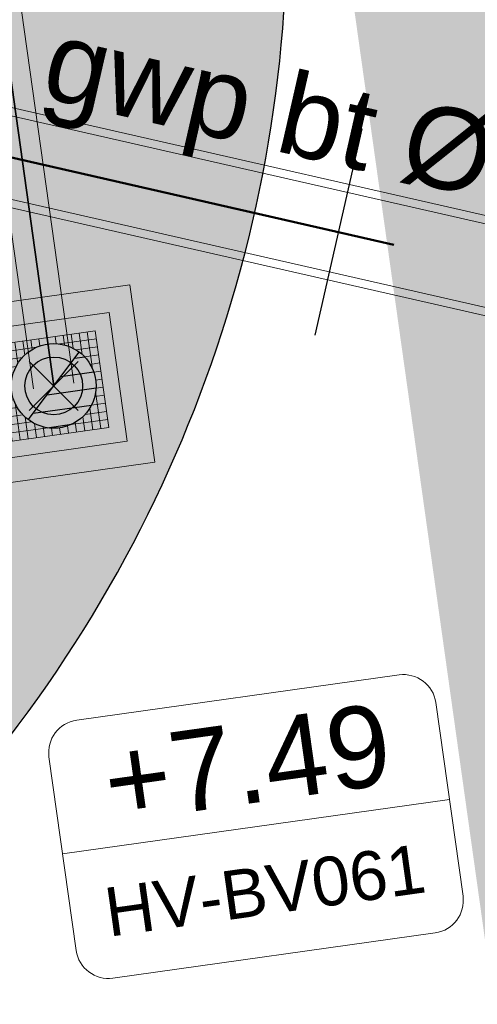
# Model space of a CAD drawing. Extents: x 98477 to 100410, y 398052 to 398969.
# Tile 225 of 256: x 98836.08 to 98838.89, y 398222.51 to 398228.56. Entities that reach past the tile are written whole.
import ezdxf
from ezdxf.enums import TextEntityAlignment as Align

# ---------------------------------------------------------------- set-up
doc = ezdxf.new("R2010")
doc.units = 0
for name, pattern in [('AL-NUTSTRACE', [17, 5, -3.5, 0, -3.5, 5]), ('RI-DWA', [9.75, 4.5, -0.75, 0.75, -0.75, 0.75, -0.75, 0.75, -0.75]), ('RI-RWA', [8.25, 4.5, -0.75, 0.75, -0.75, 0.75, -0.75])]:
    doc.linetypes.add(name, pattern=pattern)
for name, color, linetype, lineweight in [('N-KO-kantverharding', 2, 'Continuous', 25), ('N-RI-DWA hoofdriool', 24, 'RI-DWA', 35), ('N-RI-DWA hoofdriool buiswand', 24, 'Continuous', 13), ('N-RI-DWA put', 1, 'Continuous', 25), ('N-RI-DWA putdeksel', 7, 'Continuous', 18), ('N-RI-DWA putnummer', 24, 'Continuous', 18), ('N-RI-DWA putwand', 7, 'Continuous', 18), ('N-RI-RWA hoofdriool', 162, 'RI-RWA', 50), ('N-RI-RWA hoofdriool buiswand', 162, 'Continuous', 13), ('N-RI-RWA strenginformatie', 162, 'Continuous', 25), ("N-VH-arcering 'MAT' grijs 251", 251, 'Continuous', 18), ('X-AL-nutstrace VERWERKT', 252, 'AL-NUTSTRACE', 18)]:
    doc.layers.add(name, color=color, linetype=linetype, lineweight=lineweight)
doc.layers.add('X-AL-contourlijnen', color=30, linetype='Continuous', plot=False)
doc.layers.add('X-AL-hulplijn riolering', color=30, linetype='Continuous', plot=False)
doc.styles.add('CS Annotative', font='arial.ttf')

# ---------------------------------------------------------------- blocks, each defined once
blk = doc.blocks.new('*U48')
h = blk.add_hatch()
h.set_pattern_fill('ANSI31', color=256, scale=0.8, angle=143.0000000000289)
h.set_pattern_definition([(188.0000000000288, (-2.688911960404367e-16, -1.277783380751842e-16), (0.01391731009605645, -0.09902680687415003), [])])
h.paths.add_polyline_path([(-0.1564719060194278, -0.2076452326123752, 0.618818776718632), (0.26, -9.71445146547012e-17, 0.2354687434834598), (0.1564719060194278, 0.207645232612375)])
at = {"flags": 128}
blk.add_lwpolyline([(-0.1564719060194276, -0.207645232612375), (0.1564719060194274, 0.2076452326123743)], dxfattribs=at)
blk.add_circle((-4.900751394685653e-17, -9.68757018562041e-17), 0.26)
at = {"layer": 'N-RI-DWA putdeksel', "flags": 128}
blk.add_lwpolyline([(-0.2553284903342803, -0.3388323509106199), (0.3388323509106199, -0.2553284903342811), (0.2553284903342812, 0.338832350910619), (-0.338832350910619, 0.2553284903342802)], close=True, dxfattribs=at)
at = {"layer": 'N-RI-DWA putdeksel', "lineweight": 5, "flags": 128}
for points in [[(0.007761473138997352, 0.3040390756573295), (0.0140038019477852, 0.2596225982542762)], [(0.05727487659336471, 0.310997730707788), (0.06562526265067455, 0.2515816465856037)], [(0.1067882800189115, 0.317956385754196), (0.118984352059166, 0.2311768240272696)], [(0.1563016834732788, 0.3249150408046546), (0.1749324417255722, 0.1923503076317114)], [(0.2058150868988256, 0.3318736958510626), (0.2376280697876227, 0.1055125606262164)], [(-0.2893189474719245, 0.2622871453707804), (-0.2575059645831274, 0.03592601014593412)], [(-0.2398055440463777, 0.2692458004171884), (-0.2211747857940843, 0.1366810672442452)], [(-0.1902921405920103, 0.2762044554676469), (-0.1780960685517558, 0.1894248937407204)], [(-0.1407787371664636, 0.2831631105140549), (-0.1324283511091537, 0.2237470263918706)], [(-0.09126533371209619, 0.2901217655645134), (-0.08502300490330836, 0.2457052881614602)], [(-0.04175193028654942, 0.2970804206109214), (-0.03618500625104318, 0.2574696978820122)], [(0.03592601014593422, 0.2575059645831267), (0.2622871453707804, 0.2893189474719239)], [(-0.3318736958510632, 0.2058150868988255), (-0.105512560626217, 0.2376280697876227)], [(0.1366810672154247, 0.2211747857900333), (0.2692458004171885, 0.2398055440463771)], [(0.18942489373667, 0.1780960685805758), (0.2762044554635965, 0.1902921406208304)], [(-0.3249150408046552, 0.1563016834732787), (-0.1923503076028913, 0.1749324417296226)], [(0.2237470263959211, 0.1324283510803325), (0.2831631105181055, 0.1407787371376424)], [(-0.3179563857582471, 0.106788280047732), (-0.2311768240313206, 0.1189843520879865)], [(-0.3109977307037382, 0.05727487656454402), (-0.2515816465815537, 0.06562526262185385)], [(0.2457052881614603, 0.08502300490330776), (0.2901217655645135, 0.09126533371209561)], [(-0.3040390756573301, 0.007761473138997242), (-0.2596225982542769, 0.01400380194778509)], [(0.2574696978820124, 0.03618500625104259), (0.2970804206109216, 0.04175193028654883)], [(-0.297080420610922, -0.04175193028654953), (-0.2574696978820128, -0.03618500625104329)], [(0.2515816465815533, -0.06562526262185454), (0.3109977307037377, -0.0572748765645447)], [(0.2575059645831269, -0.03592601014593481), (0.289318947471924, -0.262287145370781)], [(0.2596225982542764, -0.01400380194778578), (0.3040390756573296, -0.007761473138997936)], [(-0.290121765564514, -0.0912653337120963), (-0.2457052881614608, -0.08502300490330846)], [(-0.2376280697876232, -0.1055125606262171), (-0.2058150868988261, -0.3318736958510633)], [(0.2311768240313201, -0.1189843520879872), (0.3179563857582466, -0.1067882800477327)], [(-0.283163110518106, -0.1407787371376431), (-0.2237470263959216, -0.1324283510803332)], [(-0.276204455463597, -0.190292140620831), (-0.1894248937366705, -0.1780960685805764)], [(0.1923503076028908, -0.1749324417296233), (0.3249150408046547, -0.1563016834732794)], [(0.2211747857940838, -0.1366810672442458), (0.2398055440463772, -0.2692458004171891)], [(-0.269245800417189, -0.2398055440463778), (-0.1366810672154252, -0.2211747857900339)], [(-0.1749324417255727, -0.192350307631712), (-0.1563016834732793, -0.3249150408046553)], [(-0.1189843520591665, -0.2311768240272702), (-0.106788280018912, -0.3179563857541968)], [(0.1055125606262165, -0.2376280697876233), (0.3318736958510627, -0.2058150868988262)], [(0.1324283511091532, -0.2237470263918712), (0.1407787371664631, -0.2831631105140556)], [(0.1780960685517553, -0.1894248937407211), (0.1902921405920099, -0.2762044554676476)], [(-0.262287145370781, -0.2893189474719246), (-0.03592601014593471, -0.2575059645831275)], [(-0.06562526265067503, -0.2515816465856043), (-0.05727487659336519, -0.3109977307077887)], [(-0.01400380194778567, -0.259622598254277), (-0.007761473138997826, -0.3040390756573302)], [(0.0361850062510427, -0.257469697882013), (0.04175193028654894, -0.2970804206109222)], [(0.08502300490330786, -0.2457052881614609), (0.09126533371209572, -0.2901217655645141)]]:
    blk.add_lwpolyline(points, dxfattribs=at)
at = {"layer": 'N-RI-DWA putwand', "flags": 128}
for points in [[(-0.4681022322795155, -0.6211926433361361), (0.6211926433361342, -0.4681022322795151), (0.4681022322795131, 0.6211926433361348), (-0.6211926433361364, 0.4681022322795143)], [(-0.3404379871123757, -0.4517764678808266), (0.4517764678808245, -0.3404379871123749), (0.3404379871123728, 0.4517764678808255), (-0.4517764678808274, 0.3404379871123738)]]:
    blk.add_lwpolyline(points, close=True, dxfattribs=at)
blk = doc.blocks.new('*U610')
at = {"layer": 'X-AL-hulplijn riolering'}
for points in [[(-0.6275572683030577, 0.6275572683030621), (7.682743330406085e-16, 0), (0.6275572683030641, 0.6275572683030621, 0.4142135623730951)], [(3.290701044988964e-15, 0), (-0.6275572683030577, -0.6275572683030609, 0.4142135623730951), (0.6275572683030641, -0.6275572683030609)]]:
    blk.add_hatch(color=256, dxfattribs=at).paths.add_polyline_path(points)
at = {"lineweight": 9}
blk.add_line((0.2708810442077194, -14.36941951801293), (12.15409786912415, -12.69934230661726), dxfattribs=at)
blk.add_lwpolyline([(1.817841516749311, -18.19131869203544), (11.72052220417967, -16.79958768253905, 0.414213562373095), (12.57161717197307, -15.67014651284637), (11.73657856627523, -9.728538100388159, 0.414213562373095), (10.60713739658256, -8.877443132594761), (0.7044567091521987, -10.26917414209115, 0.414213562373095), (-0.1466382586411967, -11.39861531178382), (0.6884003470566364, -17.34022372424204, 0.414213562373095)], format="xyb", close=True)
at = {"layer": 'X-AL-hulplijn riolering'}
for points in [[(0.7530687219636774, -0.7530687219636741), (-0.7530687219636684, 0.7530687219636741)], [(0.7530687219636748, 0.7530687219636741), (-0.7530687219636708, -0.7530687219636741)]]:
    blk.add_lwpolyline(points, dxfattribs=at)
blk.add_circle((3.290701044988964e-15, 0), 0.8875, dxfattribs=at)
at = {"style": 'CS Annotative'}
for tag, height, p in [('HOOGTE', 2.5, (5.937504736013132, -11.57776295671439)), ('NR', 1.5, (6.487474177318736, -15.49099886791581))]:
    blk.add_attdef(tag, text='', height=height, rotation=7.999999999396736, dxfattribs=at).set_placement(p, align=Align.MIDDLE_CENTER)
blk = doc.blocks.new('*U715')
at = {"layer": 'X-AL-hulplijn riolering'}
blk.add_lwpolyline([(-0.7217182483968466, -3.168851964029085), (0.721718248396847, 3.168851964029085)], dxfattribs=at)
at = {"lineweight": 25, "style": 'CS Annotative'}
blk.add_attdef('Strenginformatie', text='', height=2.5, rotation=347.1695240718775, dxfattribs=at).set_placement((0.7217182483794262, 3.168851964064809), align=Align.MIDDLE_CENTER)

msp = doc.modelspace()

# ---------------------------------------------------------------- hatches: boundary and pattern name
at = {"layer": "N-VH-arcering 'MAT' grijs 251"}
h = msp.add_hatch(color=256, dxfattribs=at)
h.dxf.hatch_style = 1
edge = h.paths.add_edge_path()
edge.add_line((98801.70985258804, 398275.5025756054), (98759.07881222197, 398269.5111736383))
edge.add_arc((98758.55691309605, 398273.2246788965), 3.749999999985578, 188.0000000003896, 277.9999999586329, ccw=False)
edge.add_line((98754.84340783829, 398272.7027797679), (98754.7320693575, 398273.4949942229))
edge.add_arc((98759.43584268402, 398274.1560664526), 4.75000000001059, 98.00000000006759, 188.0000000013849, ccw=False)
edge.add_line((98758.77477045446, 398278.859839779), (98802.64364589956, 398285.0252081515))
edge.add_arc((98800.79960231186, 398298.1462600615), 13.24999999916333, 278.0000000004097, 315.3695932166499)
edge.add_arc((98814.32101528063, 398284.7981743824), 5.750000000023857, 97.99999999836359, 135.3695932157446, ccw=False)
edge.add_line((98813.52076995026, 398290.4922157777), (98817.94515990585, 398291.114023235))
edge.add_arc((98818.74540523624, 398285.4199818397), 5.750000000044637, 8.00000000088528, 97.99999999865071, ccw=False)
edge.add_line((98824.43944663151, 398286.2202271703), (98832.12180180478, 398231.5574297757))
edge.add_arc((98824.4472242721, 398230.4788382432), 7.74999999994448, -36.90337989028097, 8.000000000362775, ccw=False)
edge.add_line((98830.64450586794, 398225.8252159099), (98822.02531955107, 398214.3469478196))
edge.add_arc((98828.62242576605, 398209.3930917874), 8.249999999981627, 143.0966201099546, 188.000000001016)
edge.add_line((98820.45271419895, 398208.2449137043), (98820.95212056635, 398204.6914527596))
edge.add_line((98820.95212056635, 398204.6914527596), (98824.98814049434, 398175.9736787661))
edge.add_line((98824.98814049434, 398175.9736787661), (98826.34507822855, 398166.3185650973))
edge.add_arc((98829.56344945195, 398166.7708776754), 3.249999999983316, 187.9999999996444, 277.9999999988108)
edge.add_line((98830.01576203, 398163.552506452), (98845.49611657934, 398165.7281284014))
edge.add_line((98845.49611657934, 398165.7281284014), (98850.05134969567, 398166.3683246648))
edge.add_line((98850.05134969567, 398166.3683246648), (98871.26042709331, 398169.349066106))
edge.add_line((98871.26042709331, 398169.349066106), (98879.77673248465, 398170.5459547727))
edge.add_line((98879.77673248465, 398170.5459547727), (98895.91810200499, 398172.8144763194))
edge.add_line((98895.91810200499, 398172.8144763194), (98895.01347684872, 398179.2512187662))
edge.add_line((98895.01347684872, 398179.2512187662), (98835.84495974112, 398170.9356259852))
edge.add_arc((98835.18388751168, 398175.6393993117), 4.749999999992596, 188.0000000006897, 277.9999999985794, ccw=False)
edge.add_line((98830.48011418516, 398174.9783270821), (98825.97718274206, 398207.0183491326))
edge.add_arc((98833.65176027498, 398208.096940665), 7.750000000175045, 143.0966201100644, 188.0000000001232, ccw=False)
edge.add_line((98827.4544786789, 398212.7505629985), (98836.07366499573, 398224.2288310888))
edge.add_arc((98829.47655878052, 398229.1826871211), 8.250000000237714, 323.096620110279, 367.9999999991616)
edge.add_line((98837.64627034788, 398230.3308652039), (98837.34238794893, 398232.4931008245))
edge.add_line((98837.34238794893, 398232.4931008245), (98837.34238780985, 398232.493100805))
edge.add_line((98837.34238780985, 398232.493100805), (98829.68786739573, 398286.9578446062))
edge.add_arc((98835.38190879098, 398287.7580899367), 5.749999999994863, 97.99999999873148, 188.0000000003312, ccw=False)
edge.add_line((98834.58166346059, 398293.452131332), (98882.50500414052, 398300.1873176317))
edge.add_arc((98883.61838894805, 398292.2651730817), 8.000000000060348, 11.632034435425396, 97.9999999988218, ccw=False)
edge.add_line((98891.45409032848, 398293.8781776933), (98890.9995, 398296.0865))
edge.add_line((98890.9995, 398296.0865), (98889.023, 398305.688))
edge.add_line((98889.023, 398305.688), (98888.557, 398307.974))
edge.add_line((98888.557, 398307.974), (98887.38477368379, 398314.7597044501))
edge.add_arc((98879.50153614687, 398313.3978799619), 8.00000000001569, -82.00000000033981, 9.801079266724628, ccw=False)
edge.add_line((98880.6149209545, 398305.475735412), (98872.94460748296, 398304.3977431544))
edge.add_arc((98872.42270835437, 398308.1112484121), 3.749999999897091, 189.4265010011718, 278.00000000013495, ccw=False)
edge.add_arc((92946.7354543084, 397324.3039467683), 6003.049999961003, 9.42650100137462, 10.61166010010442)
edge.add_line((98847.1206531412, 398429.7738954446), (98842.31285519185, 398429.0982035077))
edge.add_arc((92946.7354539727, 397324.3039467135), 5998.200000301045, 9.428546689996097, 10.613773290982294, ccw=False)
edge.add_arc((98860.08948650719, 398306.4687901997), 3.840166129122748, -81.43407539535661, 6.657381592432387, ccw=False)
edge.add_line((98860.66146879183, 398302.6714605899), (98847.18483033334, 398300.7774425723))
edge.add_line((98847.18483033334, 398300.7774425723), (98842.62959721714, 398300.1372463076))
edge.add_line((98842.62959721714, 398300.1372463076), (98820.15051205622, 398296.9780169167))
edge.add_arc((98819.35026672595, 398302.672058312), 5.749999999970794, 187.9999999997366, 277.99999999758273, ccw=False)
edge.add_line((98813.65622533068, 398301.8718129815), (98812.30624625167, 398311.4774132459))
edge.add_line((98812.30624625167, 398311.4774132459), (98811.1093575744, 398319.9937186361))
edge.add_line((98811.1093575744, 398319.9937186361), (98809.24443803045, 398333.2633107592))
edge.add_line((98809.24443803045, 398333.2633107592), (98808.67382831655, 398337.3234098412))
edge.add_line((98808.67382831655, 398337.3234098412), (98807.71353391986, 398344.1562595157))
edge.add_line((98807.71353391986, 398344.1562595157), (98807.70657526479, 398344.2057729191))
edge.add_line((98807.70657526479, 398344.2057729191), (98811.66764753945, 398344.7624653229))
edge.add_line((98811.66764753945, 398344.7624653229), (98829.49247277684, 398347.2675811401))
edge.add_line((98829.49247277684, 398347.2675811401), (98831.96814294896, 398347.6155138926))
edge.add_line((98831.96814294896, 398347.6155138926), (98831.06351779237, 398354.0522563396))
edge.add_line((98831.06351779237, 398354.0522563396), (98828.58784762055, 398353.704323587))
edge.add_line((98828.58784762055, 398353.704323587), (98810.76302238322, 398351.1992077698))
edge.add_line((98810.76302238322, 398351.1992077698), (98806.80195010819, 398350.6425153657))
edge.add_line((98806.80195010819, 398350.6425153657), (98806.79499145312, 398350.6920287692))
edge.add_line((98806.79499145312, 398350.6920287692), (98805.14616655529, 398362.4240275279))
edge.add_line((98805.14616655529, 398362.4240275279), (98805.04836903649, 398363.119893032))
edge.add_line((98805.04836903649, 398363.119893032), (98803.99065346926, 398370.6459303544))
edge.add_line((98803.99065346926, 398370.6459303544), (98802.48758397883, 398381.3408254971))
edge.add_line((98802.48758397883, 398381.3408254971), (98801.4298684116, 398388.8668628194))
edge.add_line((98801.4298684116, 398388.8668628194), (98799.92679892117, 398399.561757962))
edge.add_line((98799.92679892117, 398399.561757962), (98798.86908335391, 398407.0877952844))
edge.add_line((98798.86908335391, 398407.0877952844), (98797.36601386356, 398417.7826904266))
edge.add_line((98797.36601386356, 398417.7826904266), (98796.79540414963, 398421.8427895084))
edge.add_line((98796.79540414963, 398421.8427895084), (98795.88382033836, 398428.3290453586))
edge.add_line((98795.88382033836, 398428.3290453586), (98795.87686168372, 398428.3785587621))
edge.add_line((98795.87686168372, 398428.3785587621), (98799.83793395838, 398428.9352511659))
edge.add_line((98799.83793395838, 398428.9352511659), (98817.66275919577, 398431.4403669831))
edge.add_line((98817.66275919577, 398431.4403669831), (98820.13842936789, 398431.7882997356))
edge.add_line((98820.13842936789, 398431.7882997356), (98819.2338042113, 398438.2250421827))
edge.add_line((98819.2338042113, 398438.2250421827), (98816.75813403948, 398437.87710943))
edge.add_line((98816.75813403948, 398437.87710943), (98798.93330880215, 398435.3719936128))
edge.add_line((98798.93330880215, 398435.3719936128), (98794.9722365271, 398434.8153012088))
edge.add_line((98794.9722365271, 398434.8153012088), (98794.96527787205, 398434.8648146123))
edge.add_line((98794.96527787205, 398434.8648146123), (98793.37870452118, 398446.1538705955))
edge.add_line((98793.37870452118, 398446.1538705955), (98792.73850825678, 398450.7091037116))
edge.add_line((98792.73850825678, 398450.7091037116), (98789.33816684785, 398474.9037900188))
edge.add_line((98789.33816684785, 398474.9037900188), (98783.89169246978, 398474.1383379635))
edge.add_line((98783.89169246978, 398474.1383379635), (98786.76317609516, 398453.7066703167))
edge.add_arc((98782.05940276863, 398453.0455980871), 4.750000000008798, -82.0000000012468, 7.999999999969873, ccw=False)
edge.add_line((98782.72047499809, 398448.3418247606), (98773.11487473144, 398446.9918456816))
edge.add_line((98773.11487473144, 398446.9918456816), (98764.5985693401, 398445.7949570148))
edge.add_line((98764.5985693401, 398445.7949570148), (98743.40683266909, 398442.8166526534))
edge.add_line((98743.40683266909, 398442.8166526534), (98734.89052727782, 398441.6197639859))
edge.add_line((98734.89052727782, 398441.6197639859), (98611.80020633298, 398424.3205475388))
edge.add_line((98611.80020633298, 398424.3205475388), (98607.65702311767, 398453.8008279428))
edge.add_arc((98611.6373665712, 398454.1216500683), 3.993251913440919, 101.39182936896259, 184.6081706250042, ccw=False)
edge.add_line((98610.84862924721, 398458.0362323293), (98611.83889731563, 398458.1754054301))
edge.add_line((98611.83889731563, 398458.1754054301), (98639.5664032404, 398462.0722522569))
edge.add_line((98639.5664032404, 398462.0722522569), (98641.54693937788, 398462.3505984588))
edge.add_line((98641.54693937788, 398462.3505984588), (98659.37176461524, 398464.8557142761))
edge.add_line((98659.37176461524, 398464.8557142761), (98661.84743478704, 398465.2036470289))
edge.add_line((98661.84743478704, 398465.2036470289), (98660.94280963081, 398471.6403894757))
edge.add_line((98660.94280963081, 398471.6403894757), (98649.90132066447, 398470.0886093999))
edge.add_line((98649.90132066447, 398470.0886093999), (98624.64948491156, 398466.5396953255))
edge.add_line((98624.64948491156, 398466.5396953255), (98622.66894877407, 398466.2613491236))
edge.add_line((98622.66894877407, 398466.2613491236), (98604.84412353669, 398463.7562333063))
edge.add_line((98604.84412353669, 398463.7562333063), (98602.86358739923, 398463.4778871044))
edge.add_line((98602.86358739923, 398463.4778871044), (98594.9414428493, 398462.3645022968))
edge.add_line((98594.9414428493, 398462.3645022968), (98576.27488975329, 398459.7410893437))
edge.add_line((98576.27488975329, 398459.7410893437), (98577.17951490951, 398453.3043468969))
edge.add_line((98577.17951490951, 398453.3043468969), (98578.1697829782, 398453.4435199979))
edge.add_line((98578.1697829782, 398453.4435199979), (98598.47059208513, 398456.2943364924))
edge.add_arc((98598.79151287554, 398452.3139562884), 3.993296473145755, 11.424909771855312, 94.60953932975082, ccw=False)
edge.add_line((98602.70568277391, 398453.1049624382), (98606.84886598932, 398423.6246820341))
edge.add_line((98606.84886598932, 398423.6246820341), (98548.81915716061, 398415.4691383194))
edge.add_arc((98548.15808493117, 398420.172911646), 4.750000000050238, 188.0000000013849, 277.99999999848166, ccw=False)
edge.add_line((98543.45431160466, 398419.5118394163), (98539.76818545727, 398445.7399897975))
edge.add_line((98539.76818545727, 398445.7399897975), (98538.97597100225, 398445.6286513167))
edge.add_line((98538.97597100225, 398445.6286513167), (98538.73241807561, 398447.361620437))
edge.add_line((98538.73241807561, 398447.361620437), (98534.77134580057, 398446.8049280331))
edge.add_line((98534.77134580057, 398446.8049280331), (98536.52992450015, 398434.2919904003))
edge.add_line((98536.52992450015, 398434.2919904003), (98537.17012076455, 398429.7367572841))
edge.add_line((98537.17012076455, 398429.7367572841), (98538.39484405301, 398421.0223982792))
edge.add_line((98538.39484405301, 398421.0223982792), (98539.03504031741, 398416.467165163))
edge.add_line((98539.03504031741, 398416.467165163), (98541.02521566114, 398402.30633178))
edge.add_line((98541.02521566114, 398402.30633178), (98541.66541192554, 398397.7510986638))
edge.add_line((98541.66541192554, 398397.7510986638), (98543.65558726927, 398383.5902652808))
edge.add_line((98543.65558726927, 398383.5902652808), (98544.29578353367, 398379.0350321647))
edge.add_line((98544.29578353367, 398379.0350321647), (98545.60401068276, 398369.7265123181))
edge.add_arc((98543.87104156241, 398369.4829593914), 1.750000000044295, -82.00000000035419, 7.99999999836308, ccw=False)
edge.add_line((98544.11459448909, 398367.7499902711), (98522.47723718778, 398364.7090580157))
edge.add_line((98522.47723718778, 398364.7090580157), (98523.21485462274, 398359.4606372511))
edge.add_line((98523.21485462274, 398359.4606372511), (98545.05026553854, 398362.5294041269))
edge.add_line((98545.05026553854, 398362.5294041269), (98549.60549865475, 398363.1696003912))
edge.add_line((98549.60549865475, 398363.1696003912), (98564.16243926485, 398365.2154449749))
edge.add_arc((98564.82351149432, 398360.5116716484), 4.749999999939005, 8.000000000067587, 97.99999999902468, ccw=False)
edge.add_line((98569.5272848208, 398361.172743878), (98576.49985717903, 398311.5603136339))
edge.add_arc((98571.7960838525, 398310.8992414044), 4.749999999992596, -82.0000000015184, 7.999999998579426, ccw=False)
edge.add_line((98572.45715608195, 398306.1954680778), (98563.84182388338, 398304.9846620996))
edge.add_line((98563.84182388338, 398304.9846620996), (98559.28659076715, 398304.3444658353))
edge.add_line((98559.28659076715, 398304.3444658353), (98541.0161448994, 398301.7767221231))
edge.add_line((98541.0161448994, 398301.7767221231), (98541.7537623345, 398296.5283013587))
edge.add_line((98541.7537623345, 398296.5283013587), (98553.88454617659, 398298.2331718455))
edge.add_arc((98554.12809910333, 398296.5002027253), 1.749999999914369, 7.999999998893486, 98.0000000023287, ccw=False)
edge.add_line((98555.86106822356, 398296.7437556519), (98557.35022040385, 398286.1478873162))
edge.add_line((98557.35022040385, 398286.1478873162), (98557.99041666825, 398281.5926542))
edge.add_line((98557.99041666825, 398281.5926542), (98560.13368242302, 398266.3425259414))
edge.add_line((98560.13368242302, 398266.3425259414), (98560.77387868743, 398261.7872928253))
edge.add_line((98560.77387868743, 398261.7872928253), (98562.9171444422, 398246.5371645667))
edge.add_line((98562.9171444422, 398246.5371645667), (98563.5573407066, 398241.9819314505))
edge.add_line((98563.5573407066, 398241.9819314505), (98565.70060646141, 398226.7318031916))
edge.add_line((98565.70060646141, 398226.7318031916), (98566.34080272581, 398222.1765700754))
edge.add_line((98566.34080272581, 398222.1765700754), (98567.56552601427, 398213.4622110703))
edge.add_line((98567.56552601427, 398213.4622110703), (98568.20572227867, 398208.9069779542))
edge.add_line((98568.20572227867, 398208.9069779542), (98576.53105717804, 398149.6691420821))
edge.add_line((98576.53105717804, 398149.6691420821), (98576.55610833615, 398149.4908938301))
edge.add_line((98576.55610833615, 398149.4908938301), (98535.4599834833, 398143.7152101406))
edge.add_line((98535.4599834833, 398143.7152101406), (98536.3465161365, 398137.4072025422))
edge.add_line((98536.3465161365, 398137.4072025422), (98537.33678420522, 398137.5463756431))
edge.add_line((98537.33678420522, 398137.5463756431), (98577.44264098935, 398143.1828862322))
edge.add_line((98577.44264098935, 398143.1828862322), (98578.76478544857, 398133.7753395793))
edge.add_line((98578.76478544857, 398133.7753395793), (98538.65892866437, 398128.1388289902))
edge.add_line((98538.65892866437, 398128.1388289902), (98537.66866059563, 398127.9996558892))
edge.add_line((98537.66866059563, 398127.9996558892), (98538.57328575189, 398121.5629134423))
edge.add_line((98538.57328575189, 398121.5629134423), (98579.66941060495, 398127.3385971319))
edge.add_line((98579.66941060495, 398127.3385971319), (98579.67636925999, 398127.2890837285))
edge.add_line((98579.67636925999, 398127.2890837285), (98580.7660946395, 398119.5352847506))
edge.add_line((98580.7660946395, 398119.5352847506), (98582.57534495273, 398106.6617998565))
edge.add_line((98582.57534495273, 398106.6617998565), (98583.06245080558, 398103.1958616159))
edge.add_line((98583.06245080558, 398103.1958616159), (98584.87170111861, 398090.3223767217))
edge.add_line((98584.87170111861, 398090.3223767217), (98585.35880697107, 398086.8564384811))
edge.add_line((98585.35880697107, 398086.8564384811), (98587.16805728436, 398073.9829535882))
edge.add_line((98587.16805728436, 398073.9829535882), (98588.14928671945, 398067.0011433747))
edge.add_arc((98585.92118356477, 398066.6880038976), 2.249999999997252, -71.05267843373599, 7.999999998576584, ccw=False)
edge.add_line((98586.6517556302, 398064.5599145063), (98587.08769329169, 398064.7095716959))
edge.add_line((98587.08769329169, 398064.7095716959), (98595.76511800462, 398067.6885274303))
edge.add_line((98595.76511800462, 398067.6885274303), (98596.09256923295, 398067.8009412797))
edge.add_arc((98595.36199716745, 398069.9290306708), 2.249999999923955, 187.9999999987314, 288.947321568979, ccw=False)
edge.add_line((98593.13389401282, 398069.6158911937), (98582.46560133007, 398145.5247379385))
edge.add_arc((98587.16937465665, 398146.1858101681), 4.750000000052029, 98.00000000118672, 187.9999999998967, ccw=False)
edge.add_line((98586.50830242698, 398150.8895834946), (98609.06670264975, 398154.0599598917))
edge.add_line((98609.06670264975, 398154.0599598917), (98621.30783352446, 398156.2004915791))
edge.add_line((98621.30783352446, 398156.2004915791), (98618.71337939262, 398174.6609919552))
edge.add_line((98618.71337939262, 398174.6609919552), (98600.88855415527, 398172.155876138))
edge.add_line((98600.88855415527, 398172.155876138), (98602.70587460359, 398159.2249692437))
edge.add_line((98602.70587460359, 398159.2249692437), (98585.67326382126, 398156.8311919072))
edge.add_arc((98585.08617653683, 398161.633146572), 4.837710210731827, 189.0296070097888, 276.97039299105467, ccw=False)
edge.add_line((98580.30841826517, 398160.8738930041), (98573.6350680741, 398208.3572469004))
edge.add_line((98573.6350680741, 398208.3572469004), (98572.71652560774, 398214.8930161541))
edge.add_line((98572.71652560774, 398214.8930161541), (98570.01656744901, 398234.1042166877))
edge.add_line((98570.01656744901, 398234.1042166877), (98569.09802498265, 398240.6399859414))
edge.add_line((98569.09802498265, 398240.6399859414), (98568.63179509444, 398243.9573839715))
edge.add_line((98568.63179509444, 398243.9573839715), (98568.16556520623, 398247.2747820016))
edge.add_arc((98572.86933853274, 398247.9358542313), 4.74999999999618, 98.00000000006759, 188.0000000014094, ccw=False)
edge.add_line((98572.20826630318, 398252.6396275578), (98597.85620928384, 398256.2442108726))
edge.add_line((98597.85620928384, 398256.2442108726), (98604.39197853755, 398257.1627533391))
edge.add_line((98604.39197853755, 398257.1627533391), (98619.64210679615, 398259.3060190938))
edge.add_line((98619.64210679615, 398259.3060190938), (98626.17787604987, 398260.2245615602))
edge.add_line((98626.17787604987, 398260.2245615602), (98639.44746817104, 398262.089481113))
edge.add_line((98639.44746817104, 398262.089481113), (98639.4969815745, 398262.096439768))
edge.add_line((98639.4969815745, 398262.096439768), (98640.05367397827, 398258.1353674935))
edge.add_line((98640.05367397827, 398258.1353674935), (98641.8629242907, 398245.2618825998))
edge.add_line((98641.8629242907, 398245.2618825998), (98642.14127049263, 398243.2813464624))
edge.add_line((98642.14127049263, 398243.2813464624), (98643.25465530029, 398235.3592019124))
edge.add_line((98643.25465530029, 398235.3592019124), (98644.5767997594, 398225.9516552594))
edge.add_line((98644.5767997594, 398225.9516552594), (98646.03811731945, 398215.5538405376))
edge.add_line((98646.03811731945, 398215.5538405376), (98646.38605007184, 398213.0781703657))
edge.add_line((98646.38605007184, 398213.0781703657), (98652.82279251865, 398213.9827955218))
edge.add_line((98652.82279251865, 398213.9827955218), (98652.47485976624, 398216.4584656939))
edge.add_line((98652.47485976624, 398216.4584656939), (98651.70940771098, 398221.904940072))
edge.add_line((98651.70940771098, 398221.904940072), (98651.43106150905, 398223.8854762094))
edge.add_line((98651.43106150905, 398223.8854762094), (98649.62181119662, 398236.758961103))
edge.add_line((98649.62181119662, 398236.758961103), (98649.34346499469, 398238.7394972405))
edge.add_line((98649.34346499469, 398238.7394972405), (98646.49041642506, 398259.0399926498))
edge.add_line((98646.49041642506, 398259.0399926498), (98645.93372402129, 398263.0010649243))
edge.add_line((98645.93372402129, 398263.0010649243), (98645.98323742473, 398263.0080235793))
edge.add_line((98645.98323742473, 398263.0080235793), (98654.39783815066, 398264.1906185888))
edge.add_line((98654.39783815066, 398264.1906185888), (98722.62535253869, 398273.7793704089))
edge.add_line((98722.62535253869, 398273.7793704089), (98731.14165792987, 398274.9762590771))
edge.add_line((98731.14165792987, 398274.9762590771), (98743.97026282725, 398276.7792019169))
edge.add_arc((98744.55735011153, 398271.9772472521), 4.837710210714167, 9.02960700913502, 96.9703929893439, ccw=False)
edge.add_line((98749.33510838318, 398272.73650082), (98750.7268393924, 398262.8338201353))
edge.add_line((98750.7268393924, 398262.8338201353), (98752.41029510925, 398263.0704144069))
edge.add_line((98752.41029510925, 398263.0704144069), (98756.96552822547, 398263.7106106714))
edge.add_line((98756.96552822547, 398263.7106106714), (98772.21565648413, 398265.8538764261))
edge.add_line((98772.21565648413, 398265.8538764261), (98776.77088960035, 398266.4940726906))
edge.add_line((98776.77088960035, 398266.4940726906), (98795.98209013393, 398269.1940308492))
edge.add_line((98795.98209013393, 398269.1940308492), (98800.53732325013, 398269.8342271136))
edge.add_line((98800.53732325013, 398269.8342271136), (98802.46834598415, 398270.1056146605))
edge.add_line((98802.46834598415, 398270.1056146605), (98801.70985258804, 398275.5025756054))
edge = h.paths.add_edge_path(flags=16)
edge.add_line((98744.0622075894, 398333.4636472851), (98751.98435213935, 398334.5770320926))
edge.add_line((98751.98435213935, 398334.5770320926), (98753.96600319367, 398334.8555349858))
edge.add_line((98753.96600319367, 398334.8555349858), (98764.36270300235, 398336.316695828))
edge.add_line((98764.36270300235, 398336.316695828), (98764.36270299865, 398336.3166958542))
edge.add_line((98764.36270299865, 398336.3166958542), (98766.34323913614, 398336.5950420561))
edge.add_line((98766.34323913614, 398336.5950420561), (98774.26538368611, 398337.7084268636))
edge.add_line((98774.26538368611, 398337.7084268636), (98774.24729118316, 398337.8371617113))
edge.add_line((98774.24729118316, 398337.8371617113), (98802.48973650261, 398341.8063785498))
edge.add_line((98802.48973650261, 398341.8063785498), (98803.0185942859, 398338.0433598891))
edge.add_line((98803.0185942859, 398338.0433598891), (98808.47417984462, 398299.2248515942))
edge.add_arc((98800.79960231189, 398298.1462600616), 7.750000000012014, -82.00000000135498, 8.000000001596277, ccw=False)
edge.add_line((98801.87819384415, 398290.4716825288), (98771.96746476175, 398286.2680036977))
edge.add_line((98771.96746476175, 398286.2680036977), (98767.41223164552, 398285.6278074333))
edge.add_line((98767.41223164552, 398285.6278074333), (98755.13290759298, 398283.9020609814))
edge.add_line((98755.13290759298, 398283.9020609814), (98746.61660220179, 398282.7051723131))
edge.add_line((98746.61660220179, 398282.7051723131), (98730.37620587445, 398280.4227334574))
edge.add_line((98730.37620587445, 398280.4227334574), (98721.85990048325, 398279.2258447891))
edge.add_line((98721.85990048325, 398279.2258447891), (98654.3282516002, 398269.7348904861))
edge.add_arc((98653.66717937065, 398274.4386638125), 4.749999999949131, 187.9999999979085, 277.9999999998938, ccw=False)
edge.add_line((98648.96340604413, 398273.7775915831), (98644.1340994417, 398308.1398935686))
edge.add_line((98644.1340994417, 398308.1398935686), (98642.93721077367, 398316.6561989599))
edge.add_line((98642.93721077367, 398316.6561989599), (98640.29988051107, 398335.4217788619))
edge.add_line((98640.29988051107, 398335.4217788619), (98638.12129075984, 398335.1155980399))
edge.add_line((98638.12129075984, 398335.1155980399), (98637.23004949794, 398334.990342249))
edge.add_line((98637.23004949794, 398334.990342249), (98635.05145974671, 398334.6841614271))
edge.add_line((98635.05145974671, 398334.6841614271), (98635.74036659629, 398329.7823344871))
edge.add_line((98635.74036659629, 398329.7823344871), (98636.93725526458, 398321.266029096))
edge.add_line((98636.93725526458, 398321.266029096), (98638.384655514, 398310.967241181))
edge.add_line((98638.384655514, 398310.967241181), (98639.02485177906, 398306.4120080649))
edge.add_line((98639.02485177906, 398306.4120080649), (98641.16811753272, 398291.1618798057))
edge.add_line((98641.16811753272, 398291.1618798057), (98642.36500620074, 398282.6455744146))
edge.add_line((98642.36500620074, 398282.6455744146), (98643.71498527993, 398273.0399741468))
edge.add_arc((98639.01121195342, 398272.3789019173), 4.749999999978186, -82.00000000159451, 7.999999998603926, ccw=False)
edge.add_line((98639.67228418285, 398267.6751285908), (98619.32227537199, 398264.8151213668))
edge.add_line((98619.32227537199, 398264.8151213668), (98614.27190822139, 398264.1053385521))
edge.add_line((98614.27190822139, 398264.1053385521), (98593.92189940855, 398261.2453313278))
edge.add_arc((98593.26082717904, 398265.9491046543), 4.750000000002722, 188.0000000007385, 277.9999999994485, ccw=False)
edge.add_line((98588.55705385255, 398265.2880324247), (98581.77932383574, 398313.5140873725))
edge.add_line((98581.77932383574, 398313.5140873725), (98580.58243516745, 398322.0303927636))
edge.add_line((98580.58243516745, 398322.0303927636), (98575.23122943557, 398360.1062000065))
edge.add_line((98575.23122943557, 398360.1062000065), (98574.59103317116, 398364.6614331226))
edge.add_line((98574.59103317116, 398364.6614331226), (98572.66348572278, 398378.3766458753))
edge.add_line((98572.66348572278, 398378.3766458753), (98571.18825085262, 398388.8734874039))
edge.add_line((98571.18825085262, 398388.8734874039), (98568.51612731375, 398407.8866343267))
edge.add_arc((98573.21990064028, 398408.5477065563), 4.750000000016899, 97.9999999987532, 188.0000000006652, ccw=False)
edge.add_line((98572.55882841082, 398413.2514798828), (98607.11918401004, 398418.1086211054))
edge.add_line((98607.11918401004, 398418.1086211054), (98607.61431804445, 398418.1782076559))
edge.add_line((98607.61431804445, 398418.1782076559), (98611.58353488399, 398389.9357623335))
edge.add_line((98611.58353488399, 398389.9357623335), (98611.454800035, 398389.9176698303))
edge.add_line((98611.454800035, 398389.9176698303), (98613.2640503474, 398377.0441849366))
edge.add_line((98613.2640503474, 398377.0441849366), (98613.33363689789, 398376.5490509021))
edge.add_line((98613.33363689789, 398376.5490509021), (98626.20712179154, 398378.3583012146))
edge.add_line((98626.20712179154, 398378.3583012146), (98628.18765792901, 398378.6366474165))
edge.add_line((98628.18765792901, 398378.6366474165), (98636.10980247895, 398379.7500322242))
edge.add_line((98636.10980247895, 398379.7500322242), (98648.36932117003, 398381.4729952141))
edge.add_line((98648.36932117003, 398381.4729952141), (98647.4646960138, 398387.9097376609))
edge.add_line((98647.4646960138, 398387.9097376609), (98634.59121112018, 398386.1004873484))
edge.add_line((98634.59121112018, 398386.1004873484), (98632.49184281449, 398385.8054403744))
edge.add_line((98632.49184281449, 398385.8054403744), (98619.73719008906, 398384.0128908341))
edge.add_line((98619.73719008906, 398384.0128908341), (98617.50908693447, 398383.6997513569))
edge.add_line((98617.50908693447, 398383.6997513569), (98612.56565838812, 398418.8740731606))
edge.add_line((98612.56565838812, 398418.8740731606), (98613.06079242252, 398418.943659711))
edge.add_line((98613.06079242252, 398418.943659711), (98667.57504960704, 398426.6051389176))
edge.add_line((98667.57504960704, 398426.6051389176), (98722.08930679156, 398434.2666181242))
edge.add_line((98722.08930679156, 398434.2666181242), (98726.14940587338, 398434.8372278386))
edge.add_line((98726.14940587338, 398434.8372278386), (98759.42241298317, 398439.51344403))
edge.add_line((98759.42241298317, 398439.51344403), (98763.48251206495, 398440.084053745))
edge.add_line((98763.48251206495, 398440.084053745), (98783.48592705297, 398442.8953503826))
edge.add_arc((98784.14699928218, 398438.191577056), 4.750000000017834, 8.000000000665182, 97.99999999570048, ccw=False)
edge.add_line((98788.85077260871, 398438.8526492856), (98795.6145853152, 398390.7256211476))
edge.add_arc((98790.91081198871, 398390.064548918), 4.749999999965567, -82.00000000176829, 8.000000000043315, ccw=False)
edge.add_line((98791.57188421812, 398385.3607755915), (98787.36324492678, 398384.7692899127))
edge.add_line((98787.36324492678, 398384.7692899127), (98774.48976003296, 398382.9600396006))
edge.add_line((98774.48976003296, 398382.9600396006), (98766.12199485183, 398381.7840268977))
edge.add_line((98766.12199485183, 398381.7840268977), (98766.07248144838, 398381.7770682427))
edge.add_line((98766.07248144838, 398381.7770682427), (98764.94517930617, 398389.7982395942))
edge.add_line((98764.94517930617, 398389.7982395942), (98762.09213076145, 398410.0987350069))
edge.add_line((98762.09213076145, 398410.0987350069), (98761.95295766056, 398411.0890030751))
edge.add_line((98761.95295766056, 398411.0890030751), (98755.5162152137, 398410.1843779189))
edge.add_line((98755.5162152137, 398410.1843779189), (98755.65538831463, 398409.1941098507))
edge.add_line((98755.65538831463, 398409.1941098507), (98758.50843688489, 398388.893614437))
edge.add_line((98758.50843688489, 398388.893614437), (98759.63573900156, 398380.8724430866))
edge.add_line((98759.63573900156, 398380.8724430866), (98759.5862255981, 398380.8654844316))
edge.add_line((98759.5862255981, 398380.8654844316), (98748.79230364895, 398379.3484976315))
edge.add_line((98748.79230364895, 398379.3484976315), (98744.23707053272, 398378.7083013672))
edge.add_line((98744.23707053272, 398378.7083013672), (98741.31577972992, 398378.2977407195))
edge.add_line((98741.31577972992, 398378.2977407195), (98735.86930535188, 398377.532288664))
edge.add_line((98735.86930535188, 398377.532288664), (98732.94801454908, 398377.1217280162))
edge.add_line((98732.94801454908, 398377.1217280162), (98728.39278143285, 398376.4815317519))
edge.add_line((98728.39278143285, 398376.4815317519), (98718.31915239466, 398375.0657755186))
edge.add_arc((98720.44154218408, 398359.9641874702), 15.25000000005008, 97.9999999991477, 128.0000000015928)
edge.add_line((98711.052704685, 398371.9813514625), (98707.24934533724, 398369.0098414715))
edge.add_line((98707.24934533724, 398369.0098414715), (98710.51235115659, 398364.8333844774))
edge.add_line((98710.51235115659, 398364.8333844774), (98713.62044188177, 398367.261691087))
edge.add_arc((98721.25410813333, 398357.3241039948), 12.53110121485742, 99.37790491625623, 127.53006232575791, ccw=False)
edge.add_line((98719.21222162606, 398369.6877279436), (98728.55711414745, 398371.001066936))
edge.add_line((98728.55711414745, 398371.001066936), (98733.11234726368, 398371.6412632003))
edge.add_line((98733.11234726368, 398371.6412632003), (98743.90626921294, 398373.1582500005))
edge.add_line((98743.90626921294, 398373.1582500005), (98752.42257460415, 398374.3551386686))
edge.add_line((98752.42257460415, 398374.3551386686), (98763.21649655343, 398375.8721254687))
edge.add_line((98763.21649655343, 398375.8721254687), (98767.77172966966, 398376.512321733))
edge.add_line((98767.77172966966, 398376.512321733), (98793.32064568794, 398380.102987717))
edge.add_arc((98793.7681908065, 398376.2908113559), 3.838357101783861, 9.304190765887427, 96.69580920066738, ccw=False)
edge.add_line((98797.55605007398, 398376.9113815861), (98799.60189465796, 398362.3544409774))
edge.add_line((98799.60189465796, 398362.3544409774), (98801.64078058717, 398347.8470137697))
edge.add_line((98801.64078058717, 398347.8470137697), (98801.71036713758, 398347.3518797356))
edge.add_line((98801.71036713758, 398347.3518797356), (98773.46792181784, 398343.3826628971))
edge.add_line((98773.46792181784, 398343.3826628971), (98773.36075853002, 398344.1451693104))
edge.add_line((98773.36075853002, 398344.1451693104), (98770.8850883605, 398343.7972365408))
edge.add_line((98770.8850883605, 398343.7972365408), (98758.01160346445, 398341.9879862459))
edge.add_line((98758.01160346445, 398341.9879862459), (98756.03106732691, 398341.7096400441))
edge.add_line((98756.03106732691, 398341.7096400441), (98743.15758242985, 398339.900389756))
edge.add_line((98743.15758242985, 398339.900389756), (98743.15758243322, 398339.9003897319))
edge.add_line((98743.15758243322, 398339.9003897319), (98742.16731436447, 398339.761216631))
edge.add_line((98742.16731436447, 398339.761216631), (98743.07193952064, 398333.3244741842))
edge.add_line((98743.07193952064, 398333.3244741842), (98744.0622075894, 398333.4636472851))
edge = h.paths.add_edge_path(flags=16)
edge.add_line((98545.99047331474, 398402.9031704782), (98545.73996173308, 398404.6856530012))
edge.add_arc((98550.44373505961, 398405.3467252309), 4.750000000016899, 98.00000000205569, 188.0000000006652, ccw=False)
edge.add_line((98549.78266282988, 398410.0504985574), (98557.70480737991, 398411.1638833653))
edge.add_arc((98558.36587960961, 398406.4601100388), 4.750000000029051, 8.000000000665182, 98.00000000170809, ccw=False)
edge.add_line((98563.06965293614, 398407.1211822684), (98563.35495779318, 398405.0911327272))
edge.add_line((98563.35495779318, 398405.0911327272), (98565.09462155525, 398392.7127818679))
edge.add_line((98565.09462155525, 398392.7127818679), (98565.44255430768, 398390.237111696))
edge.add_line((98565.44255430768, 398390.237111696), (98567.18221806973, 398377.8587608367))
edge.add_line((98567.18221806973, 398377.8587608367), (98567.46752292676, 398375.8287112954))
edge.add_arc((98562.76374960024, 398375.1676390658), 4.749999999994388, -82.00000000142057, 7.9999999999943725, ccw=False)
edge.add_line((98563.42482182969, 398370.4638657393), (98555.50267727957, 398369.3504809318))
edge.add_arc((98554.84160505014, 398374.0542542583), 4.749999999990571, 187.9999999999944, 277.99999999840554, ccw=False)
edge.add_line((98550.13783172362, 398373.3931820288), (98549.88732014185, 398375.1756645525))
edge.add_line((98549.88732014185, 398375.1756645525), (98548.07806982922, 398388.0491494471))
edge.add_line((98548.07806982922, 398388.0491494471), (98547.79972362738, 398390.0296855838))
edge.add_line((98547.79972362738, 398390.0296855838), (98545.99047331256, 398402.9031704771))
edge = h.paths.add_edge_path(flags=16)
edge.add_line((98580.97427237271, 398279.7231952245), (98580.69592617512, 398281.7037313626))
edge.add_line((98580.69592617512, 398281.7037313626), (98579.23460861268, 398292.1015460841))
edge.add_line((98579.23460861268, 398292.1015460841), (98578.55961907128, 398296.9043462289))
edge.add_arc((98573.85584574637, 398296.2432739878), 4.750000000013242, 8.000000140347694, 98.00000000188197)
edge.add_line((98573.19477351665, 398300.9470473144), (98565.5697093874, 398299.8754144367))
edge.add_arc((98566.23078161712, 398295.1716411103), 4.749999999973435, 98.00000000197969, 186.1903587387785)
edge.add_line((98561.5084782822, 398294.6594387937), (98561.50613232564, 398294.659109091))
edge.add_line((98561.50613232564, 398294.659109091), (98563.66331539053, 398279.3099540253))
edge.add_line((98563.66331539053, 398279.3099540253), (98563.94166159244, 398277.329417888))
edge.add_line((98563.94166159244, 398277.329417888), (98566.09884465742, 398261.9802628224))
edge.add_line((98566.09884465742, 398261.9802628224), (98566.10119061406, 398261.980592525))
edge.add_arc((98570.78174201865, 398262.7898752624), 4.749999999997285, 189.8096412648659, 277.9999999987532)
edge.add_line((98571.4428142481, 398258.0861019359), (98579.06787837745, 398259.1577348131))
edge.add_arc((98578.406806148, 398263.8615081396), 4.749999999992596, 277.9999999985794, 367.9999999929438)
edge.add_line((98583.11057947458, 398264.5225803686), (98582.43558993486, 398269.325380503))
edge.add_line((98582.43558993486, 398269.325380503), (98580.97427237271, 398279.7231952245))
edge = h.paths.add_edge_path(flags=16)
edge.add_line((98615.08128089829, 398162.7819088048), (98614.48868373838, 398166.998456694))
edge.add_arc((98612.75571461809, 398166.7549037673), 1.749999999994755, 8.000000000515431, 98.00000000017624)
edge.add_line((98612.51216169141, 398168.4878728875), (98608.55108941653, 398167.9311804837))
edge.add_arc((98608.79464234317, 398166.1982113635), 1.749999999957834, 97.99999999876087, 188.000000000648)
edge.add_line((98607.06167322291, 398165.9546584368), (98607.65427038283, 398161.7381105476))
edge.add_arc((98609.38723950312, 398161.9816634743), 1.749999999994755, 188.0000000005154, 277.999999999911)
edge.add_line((98609.6307924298, 398160.248694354), (98613.59186470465, 398160.8053867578))
edge.add_arc((98613.348311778, 398162.5383558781), 1.749999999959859, 277.9999999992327, 368.0000000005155)

# ---------------------------------------------------------------- linework, layer by layer
at = {"layer": 'N-KO-kantverharding', "flags": 128}
msp.add_lwpolyline([(98827.4544786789, 398212.7505629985), (98834.88264683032, 398222.6427387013), (98836.07366499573, 398224.2288310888, 0.1984741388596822), (98837.64627034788, 398230.3308652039), (98837.34238794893, 398232.4931008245), (98835.28958470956, 398247.0995548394), (98837.27012084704, 398247.3779010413), (98832.46864886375, 398281.5421494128), (98830.48811272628, 398281.2638032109), (98829.68786739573, 398286.9578446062, -0.4142135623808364), (98834.58166346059, 398293.452131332), (98882.50500414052, 398300.1873176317, -0.3957663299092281), (98891.45409032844, 398293.8781776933), (98892.976, 398286.485)], format="xyb", dxfattribs=at)
at = {"layer": 'N-RI-DWA hoofdriool', "flags": 128}
msp.add_lwpolyline([(98836.2922512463, 398226.3131483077), (98834.32661784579, 398240.2993566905)], dxfattribs=at)
at = {"layer": 'N-RI-DWA hoofdriool buiswand', "flags": 128}
for points in [[(98836.16846773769, 398226.29575167), (98834.2028343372, 398240.2819600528)], [(98836.41603475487, 398226.3305449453), (98834.45040135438, 398240.3167533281)]]:
    msp.add_lwpolyline(points, dxfattribs=at)
at = {"layer": 'N-RI-RWA hoofdriool'}
msp.add_lwpolyline([(98833.99407872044, 398228.1797355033), (98841.6784643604, 398226.4295870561)], dxfattribs=at)
at = {"layer": 'N-RI-RWA hoofdriool buiswand', "flags": 128}
for points in [[(98834.06069886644, 398228.4722449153), (98841.63379253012, 398226.7474436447)], [(98834.04959550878, 398228.4234933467), (98841.64123783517, 398226.6944675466)], [(98833.92745857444, 398227.8872260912), (98841.72313619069, 398226.1117304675)], [(98833.93856193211, 398227.9359776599), (98841.71569088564, 398226.1647065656)]]:
    msp.add_lwpolyline(points, dxfattribs=at)
at = {"layer": 'X-AL-contourlijnen', "flags": 128}
msp.add_lwpolyline([(98827.4544786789, 398212.7505629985), (98836.07366499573, 398224.2288310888, 0.1984741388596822), (98837.64627034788, 398230.3308652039), (98837.34238794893, 398232.4931008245), (98837.34238780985, 398232.493100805), (98829.68786739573, 398286.9578446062, -0.4142135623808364), (98834.58166346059, 398293.452131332), (98882.50500414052, 398300.1873176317, -0.3957663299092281), (98891.45409032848, 398293.8781776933), (98890.9995, 398296.0865), (98889.023, 398305.688), (98888.557, 398307.974), (98887.38477368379, 398314.7597044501, -0.4234508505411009), (98880.6149209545, 398305.475735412), (98872.94460748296, 398304.3977431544, -0.406940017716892), (98868.72334643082, 398307.4970649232, 0.005171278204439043), (98847.1206531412, 398429.7738954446)], format="xyb", dxfattribs=at)
at = {"layer": 'X-AL-nutstrace VERWERKT', "const_width": 1.5, "flags": 128}
msp.add_lwpolyline([(98830.0171680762, 398291.800045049), (98841.56843061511, 398209.6085413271)], dxfattribs=at)

# ---------------------------------------------------------------- block references
at = {"layer": 'N-RI-DWA put'}
msp.add_blockref('*U48', (98836.2922512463, 398226.3131483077), dxfattribs=at)
at = {"layer": 'N-RI-DWA putnummer'}
ref = msp.add_blockref('*U610', (98836.2922512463, 398226.3131483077), dxfattribs=dict(at, xscale=0.2, yscale=0.2, zscale=0.2))
ref.add_attrib('HOOGTE', '+7.49', dxfattribs={"linetype": 'Continuous', "height": 0.4999999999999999, "rotation": 7.999999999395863, "style": 'CS Annotative'}).set_placement((98837.47975219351, 398223.9975957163), align=Align.MIDDLE_CENTER)
ref.add_attrib('NR', 'HV-BV061', dxfattribs={"linetype": 'Continuous', "height": 0.3, "rotation": 7.999999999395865, "style": 'CS Annotative'}).set_placement((98837.58974608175, 398223.214948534), align=Align.MIDDLE_CENTER)
at = {"layer": 'N-RI-RWA strenginformatie'}
ref = msp.add_blockref('*U715', (98838.04204246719, 398227.257796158), dxfattribs=dict(at, xscale=0.2, yscale=0.2, zscale=0.2))
ref.add_attrib('Strenginformatie', 'gwp bt %%C500', dxfattribs={"linetype": 'Continuous', "lineweight": 25, "height": 0.5, "rotation": 347.1695240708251, "style": 'CS Annotative'}).set_placement((98838.18638611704, 398227.8915665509), align=Align.MIDDLE_CENTER)

doc.saveas('drawing.dxf')
